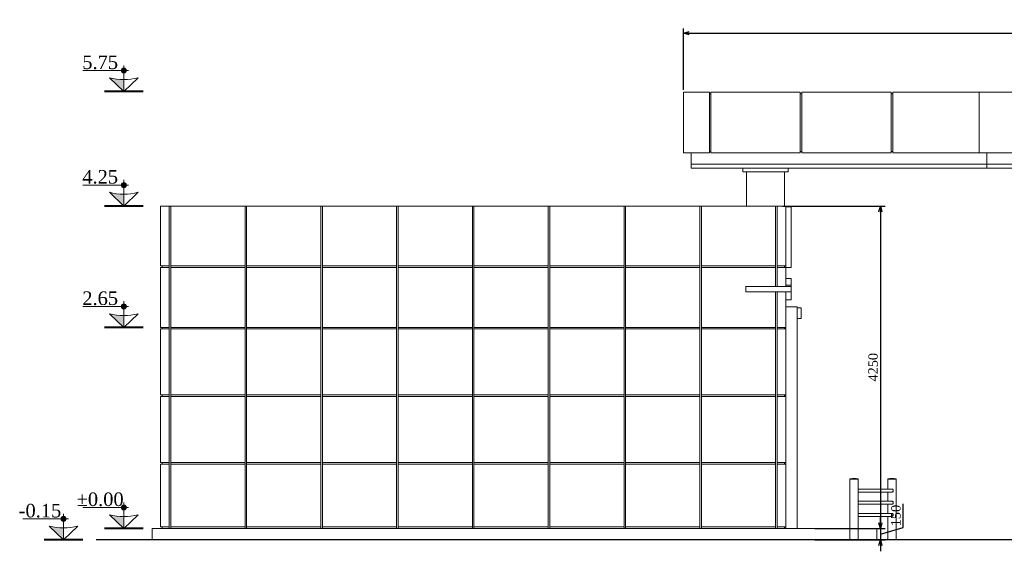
# Model space of a CAD drawing. Header units: millimetres. Extents: x -40905 to 78147, y -92581 to -42687.
# Tile 16 of 38: x 24705 to 37694, y -76282 to -69276. Entities that reach past the tile are written whole.
import ezdxf

# ---------------------------------------------------------------- set-up
doc = ezdxf.new("R2010")
doc.units = ezdxf.units.MM
doc.styles.get("Standard").update_dxf_attribs({"font": 'times.ttf'})
doc.dimstyles.new('ISO-25', dxfattribs={"dimscale": 50, "dimtxt": 2.5, "dimasz": 1.5, "dimexe": 1.25, "dimexo": 0.625, "dimtad": 1, "dimdec": 0, "dimtxsty": 'Standard', "dimblk": 'OPEN30', "dimcen": 2.5, "dimadec": 0, "dimazin": 0, "dimtfac": 1, "dimtdec": 0, "dimtmove": 0, "dimatfit": 3, "dimldrblk": 'OPEN30', "dimfxl": 1, "dimarcsym": 0})

# ---------------------------------------------------------------- blocks, each defined once
blk = doc.blocks.new('A$C5C1C18C5')
at = {"color": 0, "linetype": 'Continuous', "lineweight": 0, "extrusion": (0, 1, 0)}
for p, q in [((43294, -7253), (43634, -7253)), ((43294, -7253), (43294, -8053)), ((43634, -7253), (43634, -8053)), ((43654, -7273), (43634, -7273)), ((43654, -8053), (43654, -7253)), ((43654, -7253), (44834, -7253)), ((44834, -7253), (44834, -8053)), ((44854, -7273), (44834, -7273)), ((44854, -8053), (44854, -7253)), ((44854, -7253), (46034, -7253)), ((46034, -7253), (46034, -8053)), ((46054, -7273), (46034, -7273)), ((46054, -7253), (47194, -7253)), ((46054, -8053), (46054, -7253)), ((47194, -7253), (47194, -8053)), ((47194, -7253), (47194, -8053)), ((47194, -7253), (47934, -7253)), ((43654, -8033), (43634, -8033)), ((44854, -8033), (44834, -8033)), ((46054, -8033), (46034, -8033)), ((43634, -8053), (43294, -8053)), ((43394, -8203), (43394, -8053)), ((44834, -8053), (43654, -8053)), ((46034, -8053), (44854, -8053)), ((47194, -8053), (46054, -8053)), ((47934, -8053), (47194, -8053)), ((47294, -8203), (47294, -8053)), ((47294, -8203), (43394, -8203)), ((43394, -8203), (43394, -8253)), ((47294, -8203), (43394, -8203)), ((47294, -8253), (43394, -8253)), ((44074, -8303), (44074, -8253)), ((44674, -8303), (44074, -8303)), ((44124, -8753), (44124, -8303)), ((44624, -8303), (44624, -8753)), ((44674, -8303), (44674, -8253)), ((56294, -8203), (47294, -8203)), ((47294, -8203), (47294, -8253)), ((56294, -8203), (47294, -8203)), ((56294, -8253), (47294, -8253)), ((36509, -8753), (36394, -8753)), ((36394, -8753), (36394, -9543)), ((36509, -8753), (36529, -8753)), ((36509, -9543), (36509, -8753)), ((37509, -8753), (36529, -8753)), ((36529, -8753), (36529, -9543)), ((37509, -8753), (37529, -8753)), ((37509, -9543), (37509, -8753)), ((38509, -8753), (37529, -8753)), ((37529, -8753), (37529, -9543)), ((38509, -8753), (38529, -8753)), ((38509, -9543), (38509, -8753)), ((39509, -8753), (38529, -8753)), ((38529, -8753), (38529, -9543)), ((39509, -8753), (39529, -8753)), ((39509, -9543), (39509, -8753)), ((40509, -8753), (39529, -8753)), ((39529, -8753), (39529, -9543)), ((40509, -8753), (40529, -8753)), ((40509, -9543), (40509, -8753)), ((41509, -8753), (40529, -8753)), ((40529, -8753), (40529, -9543)), ((41509, -8753), (41529, -8753)), ((41509, -9543), (41509, -8753)), ((42509, -8753), (41529, -8753)), ((41529, -8753), (41529, -9543)), ((42509, -8753), (42529, -8753)), ((42509, -9543), (42509, -8753)), ((43509, -8753), (42529, -8753)), ((42529, -8753), (42529, -9543)), ((43509, -8753), (43529, -8753)), ((43509, -9543), (43509, -8753)), ((44509, -8753), (43529, -8753)), ((43529, -8753), (43529, -9543)), ((44509, -8753), (44529, -8753)), ((44509, -9543), (44509, -8753)), ((44644, -8753), (44529, -8753)), ((44529, -8753), (44529, -9543)), ((44644, -9543), (44644, -8753)), ((44644, -8763), (44714, -8763)), ((44644, -8763), (44714, -8763)), ((44714, -8763), (44714, -9563)), ((36394, -9543), (36509, -9543)), ((36394, -9563), (36394, -10353)), ((36509, -9563), (36394, -9563)), ((36414, -9563), (36414, -9543)), ((36509, -9563), (36509, -9543)), ((36509, -10353), (36509, -9563)), ((36529, -9543), (37509, -9543)), ((36529, -9543), (36529, -9563)), ((37509, -9563), (36529, -9563)), ((36529, -9563), (36529, -10353)), ((37509, -9563), (37509, -9543)), ((37509, -10353), (37509, -9563)), ((37529, -9543), (38509, -9543)), ((37529, -9543), (37529, -9563)), ((38509, -9563), (37529, -9563)), ((37529, -9563), (37529, -10353)), ((38509, -9563), (38509, -9543)), ((38509, -10353), (38509, -9563)), ((38529, -9543), (39509, -9543)), ((38529, -9543), (38529, -9563)), ((39509, -9563), (38529, -9563)), ((38529, -9563), (38529, -10353)), ((39509, -9563), (39509, -9543)), ((39509, -10353), (39509, -9563)), ((39529, -9543), (40509, -9543)), ((39529, -9543), (39529, -9563)), ((40509, -9563), (39529, -9563)), ((39529, -9563), (39529, -10353)), ((40509, -9563), (40509, -9543)), ((40509, -10353), (40509, -9563)), ((40529, -9543), (41509, -9543)), ((40529, -9543), (40529, -9563)), ((41509, -9563), (40529, -9563)), ((40529, -9563), (40529, -10353)), ((41509, -9563), (41509, -9543)), ((41509, -10353), (41509, -9563)), ((41529, -9543), (42509, -9543)), ((41529, -9543), (41529, -9563)), ((41529, -9563), (41529, -10353)), ((42509, -9563), (41529, -9563)), ((42509, -9563), (42509, -9543)), ((42509, -10353), (42509, -9563)), ((42529, -9543), (43509, -9543)), ((42529, -9543), (42529, -9563)), ((43509, -9563), (42529, -9563)), ((42529, -9563), (42529, -10353)), ((43509, -9563), (43509, -9543)), ((43509, -10353), (43509, -9563)), ((43529, -9543), (44509, -9543)), ((43529, -9543), (43529, -9563)), ((44509, -9563), (43529, -9563)), ((43529, -9563), (43529, -10353)), ((44509, -9563), (44509, -9543)), ((44509, -9814), (44509, -9563)), ((44529, -9543), (44529, -9563)), ((44529, -9543), (44644, -9543)), ((44529, -9563), (44529, -9814)), ((44644, -9563), (44529, -9563)), ((44624, -9563), (44624, -9543)), ((44644, -9543), (44644, -9563)), ((44644, -9814), (44644, -9563)), ((44644, -9563), (44714, -9563)), ((44644, -9708), (44714, -9708)), ((44714, -9730), (44714, -9708)), ((44714, -9708), (44714, -9708)), ((44714, -9793), (44714, -9730)), ((44114, -9884), (44114, -9814)), ((44714, -9814), (44114, -9814)), ((44644, -9797), (44714, -9797)), ((44714, -9793), (44714, -9797)), ((44714, -9797), (44714, -9804)), ((44714, -9804), (44714, -9814)), ((44714, -9884), (44714, -9814)), ((44114, -9884), (44714, -9884)), ((44509, -10353), (44509, -9884)), ((44529, -9884), (44529, -10353)), ((44644, -10353), (44644, -9884)), ((44644, -9884), (44714, -9884)), ((44644, -9988), (44714, -9988)), ((44644, -9990), (44714, -9990)), ((44714, -9884), (44714, -9901)), ((44714, -9884), (44714, -9884)), ((44714, -9954), (44714, -9901)), ((44714, -9979), (44714, -9954)), ((44714, -9988), (44714, -9979)), ((44714, -9990), (44714, -9988)), ((44794, -10083), (44644, -10083)), ((44794, -10083), (44794, -13003)), ((44844, -10093), (44794, -10093)), ((44844, -10093), (44844, -10233)), ((44844, -10233), (44794, -10233)), ((36394, -10353), (36509, -10353)), ((36394, -10373), (36394, -11243)), ((36509, -10373), (36394, -10373)), ((36414, -10373), (36414, -10353)), ((36509, -10373), (36509, -10353)), ((36509, -11243), (36509, -10373)), ((36529, -10353), (37509, -10353)), ((36529, -10353), (36529, -10373)), ((37509, -10373), (36529, -10373)), ((36529, -10373), (36529, -11243)), ((37509, -10373), (37509, -10353)), ((37509, -11243), (37509, -10373)), ((37529, -10353), (38509, -10353)), ((37529, -10353), (37529, -10373)), ((38509, -10373), (37529, -10373)), ((37529, -10373), (37529, -11243)), ((38509, -10373), (38509, -10353)), ((38509, -11243), (38509, -10373)), ((38529, -10353), (39509, -10353)), ((38529, -10353), (38529, -10373)), ((39509, -10373), (38529, -10373)), ((38529, -10373), (38529, -11243)), ((39509, -10373), (39509, -10353)), ((39509, -11243), (39509, -10373)), ((39529, -10353), (40509, -10353)), ((39529, -10353), (39529, -10373)), ((40509, -10373), (39529, -10373)), ((39529, -10373), (39529, -11243)), ((40509, -10373), (40509, -10353)), ((40509, -11243), (40509, -10373)), ((40529, -10353), (41509, -10353)), ((40529, -10353), (40529, -10373)), ((41509, -10373), (40529, -10373)), ((40529, -10373), (40529, -11243)), ((41509, -10373), (41509, -10353)), ((41509, -11243), (41509, -10373)), ((41529, -10353), (41529, -10373)), ((41529, -10353), (42509, -10353)), ((41529, -10373), (41529, -11243)), ((42509, -10373), (41529, -10373)), ((42509, -10373), (42509, -10353)), ((42509, -11243), (42509, -10373)), ((42529, -10353), (43509, -10353)), ((42529, -10353), (42529, -10373)), ((43509, -10373), (42529, -10373)), ((42529, -10373), (42529, -11243)), ((43509, -10373), (43509, -10353)), ((43509, -11243), (43509, -10373)), ((43529, -10353), (44509, -10353)), ((43529, -10353), (43529, -10373)), ((44509, -10373), (43529, -10373)), ((43529, -10373), (43529, -11243)), ((44509, -10373), (44509, -10353)), ((44509, -11243), (44509, -10373)), ((44529, -10353), (44529, -10373)), ((44529, -10353), (44644, -10353)), ((44529, -10373), (44529, -11243)), ((44644, -10373), (44529, -10373)), ((44624, -10373), (44624, -10353)), ((44644, -10353), (44644, -10373)), ((44644, -11243), (44644, -10373)), ((36394, -11243), (36509, -11243)), ((36394, -11263), (36394, -12133)), ((36509, -11263), (36394, -11263)), ((36414, -11263), (36414, -11243)), ((36509, -11263), (36509, -11243)), ((36509, -12133), (36509, -11263)), ((36529, -11243), (37509, -11243)), ((36529, -11243), (36529, -11263)), ((37509, -11263), (36529, -11263)), ((36529, -11263), (36529, -12133)), ((37509, -11263), (37509, -11243)), ((37509, -12133), (37509, -11263)), ((37529, -11243), (38509, -11243)), ((37529, -11243), (37529, -11263)), ((38509, -11263), (37529, -11263)), ((37529, -11263), (37529, -12133)), ((38509, -11263), (38509, -11243)), ((38509, -12133), (38509, -11263)), ((38529, -11243), (39509, -11243)), ((38529, -11243), (38529, -11263)), ((39509, -11263), (38529, -11263)), ((38529, -11263), (38529, -12133)), ((39509, -11263), (39509, -11243)), ((39509, -12133), (39509, -11263)), ((39529, -11243), (40509, -11243)), ((39529, -11243), (39529, -11263)), ((40509, -11263), (39529, -11263)), ((39529, -11263), (39529, -12133)), ((40509, -11263), (40509, -11243)), ((40509, -12133), (40509, -11263)), ((40529, -11243), (41509, -11243)), ((40529, -11243), (40529, -11263)), ((41509, -11263), (40529, -11263)), ((40529, -11263), (40529, -12133)), ((41509, -11263), (41509, -11243)), ((41509, -12133), (41509, -11263)), ((41529, -11243), (42509, -11243)), ((41529, -11243), (41529, -11263)), ((42509, -11263), (41529, -11263)), ((41529, -11263), (41529, -12133)), ((42509, -11263), (42509, -11243)), ((42509, -12133), (42509, -11263)), ((42529, -11243), (43509, -11243)), ((42529, -11243), (42529, -11263)), ((43509, -11263), (42529, -11263)), ((42529, -11263), (42529, -12133)), ((43509, -11263), (43509, -11243)), ((43509, -12133), (43509, -11263)), ((43529, -11243), (44509, -11243)), ((43529, -11243), (43529, -11263)), ((44509, -11263), (43529, -11263)), ((43529, -11263), (43529, -12133)), ((44509, -11263), (44509, -11243)), ((44509, -12133), (44509, -11263)), ((44529, -11243), (44644, -11243)), ((44529, -11243), (44529, -11263)), ((44644, -11263), (44529, -11263)), ((44529, -11263), (44529, -12133)), ((44624, -11263), (44624, -11243)), ((44644, -11243), (44644, -11263)), ((44644, -12133), (44644, -11263)), ((36394, -12133), (36509, -12133)), ((36394, -12153), (36394, -12983)), ((36509, -12153), (36394, -12153)), ((36414, -12133), (36414, -12153)), ((36509, -12153), (36509, -12133)), ((36509, -12983), (36509, -12153)), ((36529, -12133), (37509, -12133)), ((36529, -12133), (36529, -12153)), ((37509, -12153), (36529, -12153)), ((36529, -12153), (36529, -12983)), ((37509, -12153), (37509, -12133)), ((37509, -12983), (37509, -12153)), ((37529, -12133), (38509, -12133)), ((37529, -12133), (37529, -12153)), ((38509, -12153), (37529, -12153)), ((37529, -12153), (37529, -12983)), ((38509, -12153), (38509, -12133)), ((38509, -12983), (38509, -12153)), ((38529, -12133), (39509, -12133)), ((38529, -12133), (38529, -12153)), ((39509, -12153), (38529, -12153)), ((38529, -12153), (38529, -12983)), ((39509, -12153), (39509, -12133)), ((39509, -12983), (39509, -12153)), ((39529, -12133), (40509, -12133)), ((39529, -12133), (39529, -12153)), ((40509, -12153), (39529, -12153)), ((39529, -12153), (39529, -12983)), ((40509, -12153), (40509, -12133)), ((40509, -12983), (40509, -12153)), ((40529, -12133), (41509, -12133)), ((40529, -12133), (40529, -12153)), ((41509, -12153), (40529, -12153)), ((40529, -12153), (40529, -12983)), ((41509, -12153), (41509, -12133)), ((41509, -12983), (41509, -12153)), ((41529, -12133), (42509, -12133)), ((41529, -12133), (41529, -12153)), ((42509, -12153), (41529, -12153)), ((41529, -12153), (41529, -12983)), ((42509, -12153), (42509, -12133)), ((42509, -12983), (42509, -12153)), ((42529, -12133), (43509, -12133)), ((42529, -12133), (42529, -12153)), ((43509, -12153), (42529, -12153)), ((42529, -12153), (42529, -12983)), ((43509, -12153), (43509, -12133)), ((43509, -12983), (43509, -12153)), ((43529, -12133), (44509, -12133)), ((43529, -12133), (43529, -12153)), ((44509, -12153), (43529, -12153)), ((43529, -12153), (43529, -12983)), ((44509, -12153), (44509, -12133)), ((44509, -12983), (44509, -12153)), ((44529, -12133), (44644, -12133)), ((44529, -12133), (44529, -12153)), ((44644, -12153), (44529, -12153)), ((44529, -12153), (44529, -12983)), ((44624, -12133), (44624, -12153)), ((44644, -12133), (44644, -12153)), ((44644, -12983), (44644, -12153)), ((45489, -12350), (45599, -12350)), ((45489, -12350), (45489, -12351)), ((45489, -12351), (45599, -12351)), ((45505, -12353), (45489, -12353)), ((45489, -12353), (45489, -13148)), ((45492, -12351), (45492, -12353)), ((45599, -12353), (45505, -12353)), ((45596, -12351), (45596, -12353)), ((45599, -12350), (45599, -12351)), ((45599, -12353), (45599, -12483)), ((46044, -12350), (45989, -12350)), ((45989, -12351), (45989, -12350)), ((46044, -12351), (45989, -12351)), ((45989, -12353), (46099, -12353)), ((45989, -12483), (45989, -12353)), ((45992, -12353), (45992, -12351)), ((46099, -12350), (46044, -12350)), ((46099, -12351), (46044, -12351)), ((46096, -12353), (46096, -12351)), ((46099, -12351), (46099, -12350)), ((46099, -13148), (46099, -12353)), ((46041, -12483), (45599, -12483)), ((45599, -12523), (45599, -12643)), ((45599, -12523), (46041, -12523)), ((45989, -12643), (45989, -12523)), ((46041, -12643), (45599, -12643)), ((45599, -12683), (45599, -12803)), ((45599, -12683), (46041, -12683)), ((45989, -12803), (45989, -12683)), ((46041, -12803), (45599, -12803)), ((45599, -12843), (45599, -13148)), ((45599, -12843), (46041, -12843)), ((45989, -13148), (45989, -12843)), ((36394, -12983), (36509, -12983)), ((36414, -12983), (36414, -13003)), ((36509, -13003), (36509, -12983)), ((36529, -12983), (37509, -12983)), ((36529, -12983), (36529, -13003)), ((37509, -13003), (37509, -12983)), ((37529, -12983), (38509, -12983)), ((37529, -12983), (37529, -13003)), ((38509, -13003), (38509, -12983)), ((38529, -12983), (39509, -12983)), ((38529, -12983), (38529, -13003)), ((39509, -13003), (39509, -12983)), ((39529, -12983), (40509, -12983)), ((39529, -12983), (39529, -13003)), ((40509, -13003), (40509, -12983)), ((40529, -12983), (41509, -12983)), ((40529, -12983), (40529, -13003)), ((41509, -13003), (41509, -12983)), ((41529, -12983), (42509, -12983)), ((41529, -12983), (41529, -13003)), ((42509, -13003), (42509, -12983)), ((42529, -12983), (43509, -12983)), ((42529, -12983), (42529, -13003)), ((43509, -13003), (43509, -12983)), ((43529, -12983), (44509, -12983)), ((43529, -12983), (43529, -13003)), ((44509, -13003), (44509, -12983)), ((44529, -12983), (44644, -12983)), ((44529, -12983), (44529, -13003)), ((44624, -12983), (44624, -13003)), ((44644, -12983), (44644, -13003)), ((36284, -13003), (45489, -13003)), ((36284, -13153), (36284, -13003)), ((45844, -13003), (45599, -13003)), ((45844, -13153), (45844, -13003)), ((45649, -13148), (45439, -13148)), ((45439, -13153), (45439, -13148)), ((45649, -13153), (45649, -13148)), ((45939, -13148), (46149, -13148)), ((45939, -13148), (45939, -13153)), ((46149, -13148), (46149, -13153))]:
    blk.add_line(p, q, dxfattribs=at)
at = {"color": 0, "linetype": 'Continuous', "lineweight": 30, "extrusion": (0, 1, 0)}
blk.add_line((57019, -13153), (35544, -13153), dxfattribs=at)
at = {"color": 0, "linetype": 'Continuous', "lineweight": 0, "extrusion": (0, 0, -1)}
for centre in [(-45544, -12527), (-46044, -12527)]:
    blk.add_arc(centre, 185, 72.7047, 107.2953, dxfattribs=at)
at = {"color": 0, "linetype": 'Continuous', "lineweight": 0}
for points, knots in [([(45599, -12523), (45599, -12523), (45599, -12523), (45599, -12522), (45599, -12522), (45598, -12520), (45598, -12519), (45597, -12515), (45597, -12513), (45596, -12509), (45596, -12507), (45596, -12502), (45596, -12500), (45597, -12495), (45597, -12493), (45598, -12489), (45598, -12487), (45599, -12485), (45599, -12484), (45599, -12483), (45599, -12483), (45599, -12483)], [-124.244115, -124.244115, -124.244115, -124.244115, -123.014877, -123.014877, -118.864132, -118.864132, -110.847639, -110.847639, -103.344585, -103.344585, -96.263296, -96.263296, -89.987764, -89.987764, -82.101473, -82.101473, -74.133579, -74.133579, -66.775888, -66.775888, -66.439621, -66.439621, -66.439621, -66.439621]), ([(46041, -12483), (46042, -12483), (46043, -12483), (46047, -12484), (46049, -12485), (46054, -12487), (46056, -12489), (46059, -12493), (46060, -12495), (46061, -12500), (46061, -12502), (46061, -12507), (46060, -12509), (46058, -12514), (46056, -12516), (46053, -12520), (46050, -12521), (46046, -12523), (46043, -12523), (46041, -12523)], [-63.941306, -63.941306, -63.941306, -63.941306, -60.83139, -60.83139, -52.95592, -52.95592, -44.91917, -44.91917, -37.645093, -37.645093, -30.686738, -30.686738, -23.172639, -23.172639, -14.910287, -14.910287, -7.2675, -7.2675, 0, 0, 0, 0]), ([(45599, -12683), (45599, -12683), (45599, -12683), (45599, -12682), (45599, -12682), (45598, -12680), (45598, -12679), (45597, -12675), (45597, -12673), (45596, -12669), (45596, -12667), (45596, -12662), (45596, -12660), (45597, -12655), (45597, -12653), (45598, -12649), (45598, -12647), (45599, -12645), (45599, -12644), (45599, -12643), (45599, -12643), (45599, -12643)], [-124.244115, -124.244115, -124.244115, -124.244115, -123.014877, -123.014877, -118.864132, -118.864132, -110.847639, -110.847639, -103.344585, -103.344585, -96.263296, -96.263296, -89.987763, -89.987763, -82.101473, -82.101473, -74.133579, -74.133579, -66.775888, -66.775888, -66.439621, -66.439621, -66.439621, -66.439621]), ([(46041, -12643), (46042, -12643), (46043, -12643), (46047, -12644), (46049, -12645), (46054, -12647), (46056, -12649), (46059, -12653), (46060, -12655), (46061, -12660), (46061, -12662), (46061, -12667), (46060, -12669), (46058, -12674), (46056, -12676), (46053, -12680), (46050, -12681), (46046, -12683), (46043, -12683), (46041, -12683)], [-63.941306, -63.941306, -63.941306, -63.941306, -60.83139, -60.83139, -52.95592, -52.95592, -44.91917, -44.91917, -37.645093, -37.645093, -30.686738, -30.686738, -23.172639, -23.172639, -14.910287, -14.910287, -7.2675, -7.2675, 0, 0, 0, 0]), ([(45599, -12843), (45599, -12843), (45599, -12843), (45599, -12842), (45599, -12842), (45598, -12840), (45598, -12839), (45597, -12835), (45597, -12833), (45596, -12829), (45596, -12827), (45596, -12822), (45596, -12820), (45597, -12815), (45597, -12813), (45598, -12809), (45598, -12807), (45599, -12805), (45599, -12804), (45599, -12803), (45599, -12803), (45599, -12803)], [-124.244115, -124.244115, -124.244115, -124.244115, -123.014877, -123.014877, -118.864132, -118.864132, -110.847639, -110.847639, -103.344585, -103.344585, -96.263296, -96.263296, -89.987764, -89.987764, -82.101473, -82.101473, -74.133579, -74.133579, -66.775888, -66.775888, -66.439621, -66.439621, -66.439621, -66.439621]), ([(46041, -12803), (46042, -12803), (46043, -12803), (46047, -12804), (46049, -12805), (46054, -12807), (46056, -12809), (46059, -12813), (46060, -12815), (46061, -12820), (46061, -12822), (46061, -12827), (46060, -12829), (46058, -12834), (46056, -12836), (46053, -12840), (46050, -12841), (46046, -12843), (46043, -12843), (46041, -12843)], [-63.941306, -63.941306, -63.941306, -63.941306, -60.83139, -60.83139, -52.95592, -52.95592, -44.91917, -44.91917, -37.645093, -37.645093, -30.686738, -30.686738, -23.172639, -23.172639, -14.910287, -14.910287, -7.2675, -7.2675, 0, 0, 0, 0])]:
    blk.add_open_spline(points, degree=3, knots=knots, dxfattribs=at)
blk = doc.blocks.new('_Open30')
at = {"color": 0, "linetype": 'ByBlock', "lineweight": -2}
for p, q in [((-1, 0.27), (0, 0)), ((0, 0), (-1, -0.27)), ((0, 0), (-1, 0))]:
    blk.add_line(p, q, dxfattribs=at)
blk = doc.blocks.new('*D176')
at = {"color": 0, "lineweight": -2, "transparency": 16777216}
for p, q in [((33463, -70201), (33463, -69390)), ((33538, -69453), (46488, -69453)), ((46563, -70201), (46563, -69390))]:
    blk.add_line(p, q, dxfattribs=at)
at = {"layer": 'Defpoints', "color": 0, "lineweight": 5, "transparency": 16777216}
for p in [(46563, -69453), (33463, -70232, 2613), (46563, -70232, 2613)]:
    blk.add_point(p, dxfattribs=at)
at = {"color": 0, "lineweight": -2, "transparency": 16777216, "xscale": 75, "yscale": 75, "zscale": 75, "rotation": 180}
blk.add_blockref('_Open30', (33463, -69453), dxfattribs=at)
at = {"color": 0, "lineweight": -2, "transparency": 16777216, "xscale": 75, "yscale": 75, "zscale": 75}
blk.add_blockref('_Open30', (46563, -69453), dxfattribs=at)
at = {"color": 0, "lineweight": 5, "transparency": 16777216, "insert": (40013, -69358), "char_height": 125, "attachment_point": 5}
blk.add_mtext('13100', dxfattribs=at)
blk = doc.blocks.new('*D179')
at = {"color": 0, "lineweight": -2, "transparency": 16777216}
for p, q in [((34774, -71732), (36121, -71732)), ((36059, -71807), (36059, -75907)), ((35194, -75982), (36121, -75982))]:
    blk.add_line(p, q, dxfattribs=at)
at = {"layer": 'Defpoints', "color": 0, "lineweight": 5, "transparency": 16777216}
for p in [(34743, -71732), (35163, -75982), (36059, -75982)]:
    blk.add_point(p, dxfattribs=at)
at = {"color": 0, "lineweight": -2, "transparency": 16777216, "xscale": 75, "yscale": 75, "zscale": 75}
for p, rotation in [((36059, -71732), 90), ((36059, -75982), 270)]:
    blk.add_blockref('_Open30', p, dxfattribs=dict(at, rotation=rotation))
at = {"color": 0, "lineweight": 5, "transparency": 16777216, "insert": (35964, -73857), "char_height": 125, "attachment_point": 5, "rotation": 90}
blk.add_mtext('4250', dxfattribs=at)
blk = doc.blocks.new('*D181')
at = {"color": 0, "lineweight": -2, "transparency": 16777216}
for p, q in [((36359, -75967), (36359, -75656)), ((36059, -75907), (36059, -75832)), ((35194, -75982), (36121, -75982)), ((36059, -76057), (36359, -75967)), ((36059, -75982), (36059, -76132)), ((36059, -75982), (36059, -76132)), ((35194, -76132), (36121, -76132)), ((36059, -76207), (36059, -76282))]:
    blk.add_line(p, q, dxfattribs=at)
at = {"layer": 'Defpoints', "color": 0, "lineweight": 5, "transparency": 16777216}
for p in [(35163, -75982), (35163, -76132), (36059, -76132)]:
    blk.add_point(p, dxfattribs=at)
at = {"color": 0, "lineweight": -2, "transparency": 16777216, "xscale": 75, "yscale": 75, "zscale": 75}
for p, rotation in [((36059, -75982), 270), ((36059, -76132), 90)]:
    blk.add_blockref('_Open30', p, dxfattribs=dict(at, rotation=rotation))
at = {"color": 0, "lineweight": 5, "transparency": 16777216, "insert": (36264, -75812), "char_height": 125, "attachment_point": 5, "rotation": 90}
blk.add_mtext('150', dxfattribs=at)

msp = doc.modelspace()

# ---------------------------------------------------------------- hatches: boundary and pattern name
for points in [[(26078.2, -69912.5), (26078.2, -69945.6), (26045.1, -69945.6, -0.4142136)], [(26045.1, -69945.6), (26078.2, -69945.6), (26078.2, -69978.7, -0.4142136)], [(26078.2, -69912.5, -0.4142136), (26111.3, -69945.6), (26078.2, -69945.6)], [(26078.2, -69945.6), (26111.3, -69945.6, -0.4142136), (26078.2, -69978.7)], [(25888.5, -70041.6, 0.063683), (26078.2, -70065.9), (26078.2, -70223.1)], [(26078.2, -71421.9), (26078.2, -71455), (26045.1, -71455, -0.4142136)], [(26078.2, -71421.9, -0.4142136), (26111.3, -71455), (26078.2, -71455)], [(25888.5, -71551, 0.063683), (26078.2, -71575.3), (26078.2, -71732.4)], [(26045.1, -71455), (26078.2, -71455), (26078.2, -71488.1, -0.4142136)], [(26078.2, -71455), (26111.3, -71455, -0.4142136), (26078.2, -71488.1)], [(26078.2, -73021.9), (26078.2, -73055), (26045.1, -73055, -0.4142136)], [(26045.1, -73055), (26078.2, -73055), (26078.2, -73088.1, -0.4142136)], [(26078.2, -73021.9, -0.4142136), (26111.3, -73055), (26078.2, -73055)], [(26078.2, -73055), (26111.3, -73055, -0.4142136), (26078.2, -73088.1)], [(25888.5, -73151, 0.063683), (26078.2, -73175.3), (26078.2, -73332.4)], [(26078.2, -75671.9), (26078.2, -75705), (26045.1, -75705, -0.4142136)], [(26045.1, -75705), (26078.2, -75705), (26078.2, -75738.1, -0.4142136)], [(26078.2, -75671.9, -0.4142136), (26111.3, -75705), (26078.2, -75705)], [(26078.2, -75705), (26111.3, -75705, -0.4142136), (26078.2, -75738.1)], [(25284.3, -75821.9), (25284.3, -75855), (25251.2, -75855, -0.4142136)], [(25284.3, -75821.9, -0.4142136), (25317.4, -75855), (25284.3, -75855)], [(25888.5, -75801, 0.063683), (26078.2, -75825.3), (26078.2, -75982.4)], [(25094.6, -75951, 0.063683), (25284.3, -75975.3), (25284.3, -76132.4)], [(25251.2, -75855), (25284.3, -75855), (25284.3, -75888.1, -0.4142136)], [(25284.3, -75855), (25317.4, -75855, -0.4142136), (25284.3, -75888.1)]]:
    msp.add_hatch(color=1).paths.add_polyline_path(points)

# ---------------------------------------------------------------- linework, layer by layer
at = {"lineweight": 9}
for points in [[(26078.2, -70223.1), (26078.2, -69878.4)], [(26141.2, -69945.6), (25540.3, -69945.6)], [(26078.2, -71732.4), (26078.2, -71387.8)], [(26141.2, -71455), (25540.3, -71455)], [(26078.2, -73332.4), (26078.2, -72987.8)], [(26141.2, -73055), (25540.3, -73055)], [(26141.2, -75705), (25540.3, -75705)], [(26078.2, -75982.4), (26078.2, -75637.8)], [(25284.3, -76132.4), (25284.3, -75787.8)], [(25347.3, -75855), (24746.4, -75855)]]:
    msp.add_lwpolyline(points, dxfattribs=at)
for points in [[(25888.5, -70041.6), (26078.2, -70223.1), (26267.9, -70041.6, -0.1278847)], [(25888.5, -71551), (26078.2, -71732.4), (26267.9, -71551, -0.1278847)], [(25888.5, -73151), (26078.2, -73332.4), (26267.9, -73151, -0.1278847)], [(25888.5, -75801), (26078.2, -75982.4), (26267.9, -75801, -0.1278847)], [(25094.6, -75951), (25284.3, -76132.4), (25474, -75951, -0.1278847)]]:
    msp.add_lwpolyline(points, format="xyb", close=True, dxfattribs=at)
at = {"lineweight": 40}
for points in [[(26334.4, -70223.1), (25822, -70223.1)], [(26334.4, -71732.4), (25822, -71732.4)], [(26334.4, -73332.4), (25822, -73332.4)], [(26334.4, -75982.4), (25822, -75982.4)], [(25540.5, -76132.4), (25028.1, -76132.4)]]:
    msp.add_lwpolyline(points, dxfattribs=at)
at = {"lineweight": 9}
for centre in [(26078.2, -69945.6), (26078.2, -71455), (26078.2, -73055), (26078.2, -75705), (25284.3, -75855)]:
    msp.add_circle(centre, 33.1, dxfattribs=at)

# ---------------------------------------------------------------- block references
at = {"lineweight": 5}
msp.add_blockref('A$C5C1C18C5', (-9831.1, -62979.2), dxfattribs=at)

# ---------------------------------------------------------------- texts
at = {"lineweight": 9, "width": 401.685, "attachment_point": 2}
for s, insert, char_height in [('5.75', (25766.9, -69747.9), 178.5), ('{\\fTimes New Roman|b0|i0|c0|p18;4.25}', (25766.9, -71257.3), 178.498), ('{\\fTimes New Roman|b0|i0|c0|p18;2.65}', (25766.9, -72857.3), 178.498), ('{\\fTimes New Roman|b0|i0|c0|p18;%%P0.00}', (25766.9, -75507.3), 178.498), ('{\\fTimes New Roman|b0|i0|c0|p18;-0.15}', (24973, -75657.3), 178.498)]:
    msp.add_mtext(s, dxfattribs=dict(at, insert=insert, char_height=char_height))

# ---------------------------------------------------------------- dimensions: what is measured, and where the dimension line sits
at = {"color": 1, "lineweight": 5}
dim = msp.add_linear_dim(base=(46562.8, -69452.9, -2612.8), p1=(33462.8, -70232.4), p2=(46562.8, -70232.4), dimstyle='ISO-25', dxfattribs=at)
dim.commit()
dim.dimension.update_dxf_attribs({"geometry": '*D176', "text_midpoint": (40012.8, -69358.1, -2612.8)})
dim = msp.add_linear_dim(base=(36058.6, -75982.4), p1=(34742.8, -71732.4), p2=(35162.8, -75982.4), angle=90, dimstyle='ISO-25', dxfattribs=at)
dim.commit()
dim.dimension.update_dxf_attribs({"geometry": '*D179', "text_midpoint": (35963.8, -73857.4)})
dim = msp.add_linear_dim(base=(36058.6, -76132.4), p1=(35162.8, -75982.4), p2=(35162.8, -76132.4), angle=90, dimstyle='ISO-25', override={"dimtmove": 1}, dxfattribs=at)
dim.commit()
dim.dimension.update_dxf_attribs({"geometry": '*D181', "text_midpoint": (36263.9, -75936.2)})

doc.saveas('drawing.dxf')
